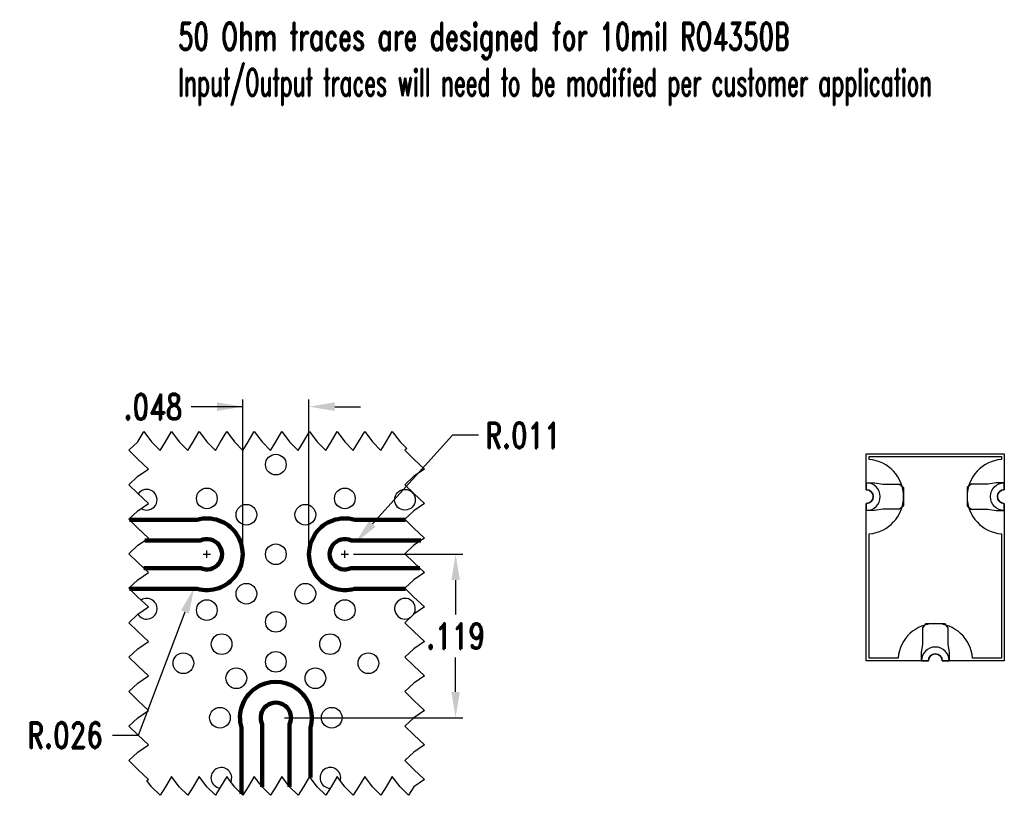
# Model space of a CAD drawing. Extents: x 0.122 to 0.836, y 0.167 to 0.73.
import ezdxf

# ---------------------------------------------------------------- set-up
doc = ezdxf.new("R2010")
doc.units = 0
doc.header["$MEASUREMENT"] = 0
doc.header["$PDMODE"] = 35
for name, color, linetype in [('BOTTOM SELECTIVE', 23, 'Continuous'), ('PWB Drill', 130, 'Continuous'), ('SUBSTRATE', 122, 'Continuous'), ('TOP', 40, 'Continuous')]:
    doc.layers.add(name, color=color, linetype=linetype)
doc.layers.add('PWB TOP', color=7, linetype='Continuous', lineweight=100)
doc.styles.add('ROMAND', font='romand', dxfattribs={"width": 0.75})
doc.dimstyles.get("Standard").update_dxf_attribs({"dimscale": 0.5, "dimtxt": 0.18, "dimasz": 0.18, "dimexe": 0.15, "dimexo": 0.06, "dimgap": 0.06, "dimtad": 0, "dimtih": 1, "dimtoh": 1, "dimdec": 3, "dimzin": 4, "dimdsep": 46, "dimtxsty": 'ROMAND', "dimcen": 0.005, "dimclrd": 256, "dimclre": 256, "dimclrt": 256, "dimadec": 3, "dimazin": 1, "dimtfac": 1, "dimtdec": 3, "dimtofl": 0, "dimtmove": 0, "dimatfit": 3, "dimfxl": 0.18, "dimtolj": 1, "dimtzin": 4, "dimlwd": -1, "dimarcsym": 0})

# ---------------------------------------------------------------- blocks, each defined once
blk = doc.blocks.new('*D108')
at = {"lineweight": -2, "ltscale": 0.1}
for p, q in [((0.36406, 0.34223), (0.4433, 0.34223)), ((0.31406, 0.22373), (0.4433, 0.22373))]:
    blk.add_line(p, q, dxfattribs=at)
at = {"ltscale": 0.1}
for p, q in [((0.4381, 0.32351), (0.4381, 0.29859)), ((0.4381, 0.24246), (0.4381, 0.26738))]:
    blk.add_line(p, q, dxfattribs=at)
for points in [[(0.44122, 0.32351), (0.43497, 0.32351), (0.4381, 0.34223)], [(0.43497, 0.24246), (0.44122, 0.24246), (0.4381, 0.22373)]]:
    blk.add_solid(points)
at = {"layer": 'DEFPOINTS', "color": 0}
for p in [(0.35782, 0.34223), (0.4381, 0.34223), (0.30782, 0.22373)]:
    blk.add_point(p, dxfattribs=at)
at = {"ltscale": 0.1, "insert": (0.4381, 0.28298), "char_height": 0.018723, "attachment_point": 5, "style": 'ROMAND'}
blk.add_mtext('\\A1;.119', dxfattribs=at)
blk = doc.blocks.new('*D109')
at = {"ltscale": 0.1}
for p, q in [((0.25782, 0.33963), (0.25782, 0.34483)), ((0.25522, 0.34223), (0.26042, 0.34223)), ((0.2082, 0.2111), (0.24199, 0.3004)), ((0.18948, 0.2111), (0.2082, 0.2111))]:
    blk.add_line(p, q, dxfattribs=at)
blk.add_solid([(0.24491, 0.2993), (0.23908, 0.30151), (0.24862, 0.31792)])
at = {"layer": 'DEFPOINTS', "color": 0}
for p in [(0.25782, 0.34223), (0.24862, 0.31792)]:
    blk.add_point(p, dxfattribs=at)
at = {"ltscale": 0.1, "insert": (0.15511, 0.2111), "char_height": 0.018723, "attachment_point": 5, "style": 'ROMAND'}
blk.add_mtext('\\A1;R.026', dxfattribs=at)
blk = doc.blocks.new('*D110')
at = {"ltscale": 0.1}
for p, q in [((0.43594, 0.42845), (0.37778, 0.36426)), ((0.45467, 0.42845), (0.43594, 0.42845)), ((0.35782, 0.33963), (0.35782, 0.34483)), ((0.35522, 0.34223), (0.36042, 0.34223))]:
    blk.add_line(p, q, dxfattribs=at)
blk.add_solid([(0.37547, 0.36635), (0.38009, 0.36216), (0.36521, 0.35038)])
at = {"layer": 'DEFPOINTS', "color": 0}
for p in [(0.36521, 0.35038), (0.35782, 0.34223)]:
    blk.add_point(p, dxfattribs=at)
at = {"ltscale": 0.1, "insert": (0.48699, 0.42845), "char_height": 0.018723, "attachment_point": 5, "style": 'ROMAND'}
blk.add_mtext('\\A1;R.011', dxfattribs=at)
blk = doc.blocks.new('*D147')
at = {"lineweight": -2, "ltscale": 0.1}
for p, q in [((0.28382, 0.34847), (0.28382, 0.4544)), ((0.33182, 0.34847), (0.33182, 0.4544))]:
    blk.add_line(p, q, dxfattribs=at)
at = {"ltscale": 0.1}
for p, q in [((0.28382, 0.4492), (0.24638, 0.4492)), ((0.2651, 0.4492), (0.24638, 0.4492)), ((0.35055, 0.4492), (0.36927, 0.4492))]:
    blk.add_line(p, q, dxfattribs=at)
for points in [[(0.2651, 0.44608), (0.2651, 0.45232), (0.28382, 0.4492)], [(0.35055, 0.45232), (0.35055, 0.44608), (0.33182, 0.4492)]]:
    blk.add_solid(points)
at = {"layer": 'DEFPOINTS', "color": 0}
for p in [(0.33182, 0.4492), (0.28382, 0.34223), (0.33182, 0.34223)]:
    blk.add_point(p, dxfattribs=at)
at = {"ltscale": 0.1, "insert": (0.2187, 0.4492), "char_height": 0.018723, "attachment_point": 5, "style": 'ROMAND'}
blk.add_mtext('\\A1;.048', dxfattribs=at)

msp = doc.modelspace()

# ---------------------------------------------------------------- linework, layer by layer
at = {"ltscale": 0.1}
msp.add_lwpolyline([(0.40264, 0.41883), (0.40136, 0.41762), (0.40782, 0.41123), (0.41545, 0.40401), (0.40782, 0.39873), (0.40136, 0.39262), (0.40782, 0.38623), (0.41545, 0.37901), (0.40782, 0.37373), (0.40136, 0.36762), (0.40782, 0.36123), (0.41545, 0.35401), (0.40782, 0.34873), (0.40136, 0.34262), (0.40782, 0.33623), (0.41545, 0.32901), (0.40782, 0.32373), (0.40136, 0.31762), (0.40782, 0.31123), (0.41545, 0.30401), (0.40782, 0.29873), (0.40136, 0.29262), (0.40782, 0.28623), (0.41545, 0.27901), (0.40782, 0.27373), (0.40136, 0.26762), (0.40782, 0.26123), (0.41545, 0.25401), (0.40782, 0.24873), (0.40136, 0.24262), (0.40782, 0.23623), (0.41545, 0.22901), (0.40782, 0.22373), (0.40136, 0.21762), (0.40782, 0.21123), (0.41545, 0.20401), (0.40782, 0.19873), (0.40136, 0.19262), (0.40782, 0.18623), (0.41545, 0.17901), (0.40782, 0.17373), (0.40397, 0.16748), (0.39782, 0.17373), (0.3922, 0.18115), (0.38782, 0.17373), (0.38397, 0.16748), (0.37782, 0.17373), (0.3722, 0.18115), (0.36782, 0.17373), (0.36397, 0.16748), (0.35782, 0.17373), (0.3522, 0.18115), (0.34782, 0.17373), (0.34397, 0.16748), (0.33782, 0.17373), (0.3322, 0.18115), (0.32782, 0.17373), (0.32397, 0.16748), (0.31782, 0.17373), (0.3122, 0.18115), (0.30782, 0.17373), (0.30397, 0.16748), (0.29782, 0.17373), (0.2922, 0.18115), (0.28782, 0.17373), (0.28397, 0.16748), (0.27782, 0.17373), (0.2722, 0.18115), (0.26782, 0.17373), (0.26397, 0.16748), (0.25782, 0.17373), (0.2522, 0.18115), (0.24782, 0.17373), (0.24397, 0.16748), (0.23782, 0.17373), (0.2322, 0.18115), (0.22782, 0.17373), (0.22397, 0.16748), (0.21782, 0.17373), (0.21438, 0.17827), (0.21545, 0.17901), (0.20782, 0.18623), (0.20136, 0.19262), (0.20782, 0.19873), (0.21545, 0.20401), (0.20782, 0.21123), (0.20136, 0.21762), (0.20782, 0.22373), (0.21545, 0.22901), (0.20782, 0.23623), (0.20136, 0.24262), (0.20782, 0.24873), (0.21545, 0.25401), (0.20782, 0.26123), (0.20136, 0.26762), (0.20782, 0.27373), (0.21545, 0.27901), (0.20782, 0.28623), (0.20136, 0.29262), (0.20782, 0.29873), (0.21545, 0.30401), (0.20782, 0.31123), (0.20136, 0.31762), (0.20782, 0.32373), (0.21545, 0.32901), (0.20782, 0.33623), (0.20136, 0.34262), (0.20782, 0.34873), (0.21545, 0.35401), (0.20782, 0.36123), (0.20136, 0.36762), (0.20782, 0.37373), (0.21545, 0.37901), (0.20782, 0.38623), (0.20136, 0.39262), (0.20782, 0.39873), (0.21545, 0.40401), (0.20782, 0.41123), (0.20136, 0.41762), (0.20782, 0.42373), (0.2122, 0.43115), (0.21782, 0.42373), (0.22397, 0.41748), (0.22782, 0.42373), (0.2322, 0.43115), (0.23782, 0.42373), (0.24397, 0.41748), (0.24782, 0.42373), (0.2522, 0.43115), (0.25782, 0.42373), (0.26397, 0.41748), (0.26782, 0.42373), (0.2722, 0.43115), (0.27782, 0.42373), (0.28397, 0.41748), (0.28782, 0.42373), (0.2922, 0.43115), (0.29782, 0.42373), (0.30397, 0.41748), (0.30782, 0.42373), (0.3122, 0.43115), (0.31782, 0.42373), (0.32397, 0.41748), (0.32782, 0.42373), (0.3322, 0.43115), (0.33782, 0.42373), (0.34397, 0.41748), (0.34782, 0.42373), (0.3522, 0.43115), (0.35782, 0.42373), (0.36397, 0.41748), (0.36782, 0.42373), (0.3722, 0.43115), (0.37782, 0.42373), (0.38397, 0.41748), (0.38782, 0.42373), (0.3922, 0.43115), (0.39782, 0.42373)], close=True, dxfattribs=at)
at = {"layer": 'BOTTOM SELECTIVE', "ltscale": 0.1}
for points in [[(0.83374, 0.35707), (0.83374, 0.26699), (0.81266, 0.26699, 0.928477), (0.75881, 0.26699), (0.73774, 0.26699), (0.73774, 0.35707, 0.928477), (0.73774, 0.41092), (0.73774, 0.41299), (0.83374, 0.41299), (0.83374, 0.41092, 0.928477)], [(0.73574, 0.37899), (0.73574, 0.37399, 1), (0.73574, 0.39399), (0.73574, 0.38899, -1)], [(0.83574, 0.37899), (0.83574, 0.37399, -1), (0.83574, 0.39399), (0.83574, 0.38899, 1)], [(0.79074, 0.26499), (0.79574, 0.26499, 1), (0.77574, 0.26499), (0.78074, 0.26499, -1)]]:
    msp.add_lwpolyline(points, format="xyb", close=True, dxfattribs=at)
at = {"layer": 'PWB Drill', "ltscale": 0.1}
for centre in [(0.30782, 0.40723), (0.25782, 0.38273), (0.35782, 0.38273), (0.40139, 0.38173), (0.28646, 0.37087), (0.28646, 0.37087), (0.32918, 0.37087), (0.30782, 0.34223), (0.28646, 0.3136), (0.32918, 0.3136), (0.25782, 0.30173), (0.35782, 0.30173), (0.30782, 0.29323), (0.2685, 0.27705), (0.34714, 0.27705), (0.30782, 0.26423), (0.24079, 0.26323), (0.37486, 0.26323), (0.27918, 0.25237), (0.33646, 0.25237), (0.26732, 0.22373), (0.34832, 0.22373)]:
    msp.add_circle(centre, 0.0075, dxfattribs=at)
for centre, start, end in [((0.21425, 0.38173), 237.58893, 145.40505), ((0.21425, 0.30273), 211.86091, 123.05149), ((0.40139, 0.30273), 325.84036, 301.00636), ((0.26832, 0.18016), 336.61011, 261.49269), ((0.34732, 0.18016), 343.88151, 268.7824)]:
    msp.add_arc(centre, 0.0075, start, end, dxfattribs=at)
at = {"layer": 'PWB TOP', "ltscale": 0.1}
for points in [[(0.20175, 0.36723), (0.25068, 0.36723, -1.325657), (0.25068, 0.31723), (0.20175, 0.31723)], [(0.40174, 0.36724), (0.36496, 0.36723, 1.325657), (0.36496, 0.31723), (0.40175, 0.31723)], [(0.21205, 0.33223), (0.25324, 0.33223, 1.558258), (0.25324, 0.35223), (0.21288, 0.35223)], [(0.41205, 0.33223), (0.3624, 0.33223, -1.558258), (0.3624, 0.35223), (0.41288, 0.35223)], [(0.28282, 0.16865), (0.28282, 0.21659, -1.325657), (0.33282, 0.21659), (0.33282, 0.18033)], [(0.31782, 0.17373), (0.31782, 0.21915, 1.558258), (0.29782, 0.21915), (0.29782, 0.17373)]]:
    msp.add_lwpolyline(points, format="xyb", dxfattribs=at)
at = {"layer": 'SUBSTRATE', "ltscale": 0.1}
msp.add_lwpolyline([(0.73574, 0.38899), (0.73574, 0.41499), (0.83574, 0.41499), (0.83574, 0.38899, 1), (0.83574, 0.37899), (0.83574, 0.26499), (0.79074, 0.26499, 1), (0.78074, 0.26499), (0.73574, 0.26499), (0.73574, 0.37899, 1)], format="xyb", close=True, dxfattribs=at)
at = {"layer": 'TOP'}
for points in [[(0.76274, 0.37739), (0.75974, 0.37499), (0.75974, 0.37499), (0.74774, 0.37499), (0.74174, 0.37399), (0.73574, 0.37399), (0.73574, 0.37899, 1), (0.73574, 0.38899), (0.73574, 0.39399), (0.74174, 0.39399), (0.74774, 0.39299), (0.75974, 0.39299), (0.75974, 0.39299), (0.76274, 0.39059)], [(0.80874, 0.37739), (0.81174, 0.37499), (0.81174, 0.37499), (0.82374, 0.37499), (0.82974, 0.37399), (0.83574, 0.37399), (0.83574, 0.37899, -1), (0.83574, 0.38899), (0.83574, 0.39399), (0.82974, 0.39399), (0.82374, 0.39299), (0.81174, 0.39299), (0.81174, 0.39299), (0.80874, 0.39059)], [(0.79234, 0.29199), (0.79474, 0.28899), (0.79474, 0.28899), (0.79474, 0.27699), (0.79574, 0.27099), (0.79574, 0.26499), (0.79074, 0.26499, 1), (0.78074, 0.26499), (0.77574, 0.26499), (0.77574, 0.27099), (0.77674, 0.27699), (0.77674, 0.28899), (0.77674, 0.28899), (0.77914, 0.29199)]]:
    msp.add_lwpolyline(points, format="xyb", close=True, dxfattribs=at)

# ---------------------------------------------------------------- texts
at = {"layer": 'PWB TOP', "ltscale": 0.1, "insert": (0.23705, 0.72766), "char_height": 0.2, "width": 0.6778332, "attachment_point": 1, "style": 'ROMAND'}
msp.add_mtext('{\\H0.1x;\\W0.65;50 Ohm traces are designed for 10mil RO4350B\\P\\W0.55;Input/Output traces will need to be modified per customer application}', dxfattribs=at)

# ---------------------------------------------------------------- dimensions: what is measured, and where the dimension line sits
at = {"ltscale": 0.1}
dim = msp.add_linear_dim(base=(0.33182, 0.4492), p1=(0.28382, 0.34223), p2=(0.33182, 0.34223), dimstyle='Standard', override={"dimscale": 1.040178, "dimtxt": 0.018, "dimasz": 0.018, "dimexe": 0.005, "dimexo": 0.006, "dimgap": 0.006, "dimcen": 0.0025, "dimfxl": 1}, dxfattribs=at)
dim.commit()
dim.dimension.update_dxf_attribs({"geometry": '*D147', "text_midpoint": (0.2187, 0.4492), "dimtype": 160})
for center, mpoint, picture, middle in [((0.35782, 0.34223), (0.36521, 0.35038), '*D110', (0.48699, 0.42845)), ((0.25782, 0.34223), (0.24862, 0.31792), '*D109', (0.15511, 0.2111))]:
    dim = msp.add_radius_dim(center=center, mpoint=mpoint, dimstyle='Standard', override={"dimscale": 1.040178, "dimtxt": 0.018, "dimasz": 0.018, "dimexe": 0.005, "dimexo": 0.006, "dimgap": 0.006, "dimcen": 0.0025, "dimfxl": 1}, dxfattribs=at)
    dim.commit()
    dim.dimension.update_dxf_attribs({"geometry": picture, "text_midpoint": middle, "dimtype": 164})
dim = msp.add_linear_dim(base=(0.4380953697, 0.3422335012), p1=(0.3078223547, 0.2237335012), p2=(0.3578223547, 0.3422335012), angle=90, dimstyle='Standard', override={"dimscale": 1.040178, "dimtxt": 0.018, "dimasz": 0.018, "dimexe": 0.005, "dimexo": 0.006, "dimgap": 0.006, "dimcen": 0.0025, "dimfxl": 1}, dxfattribs=at)
dim.commit()
dim.dimension.update_dxf_attribs({"geometry": '*D108', "text_midpoint": (0.4380953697, 0.2829835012)})

doc.saveas('drawing.dxf')
